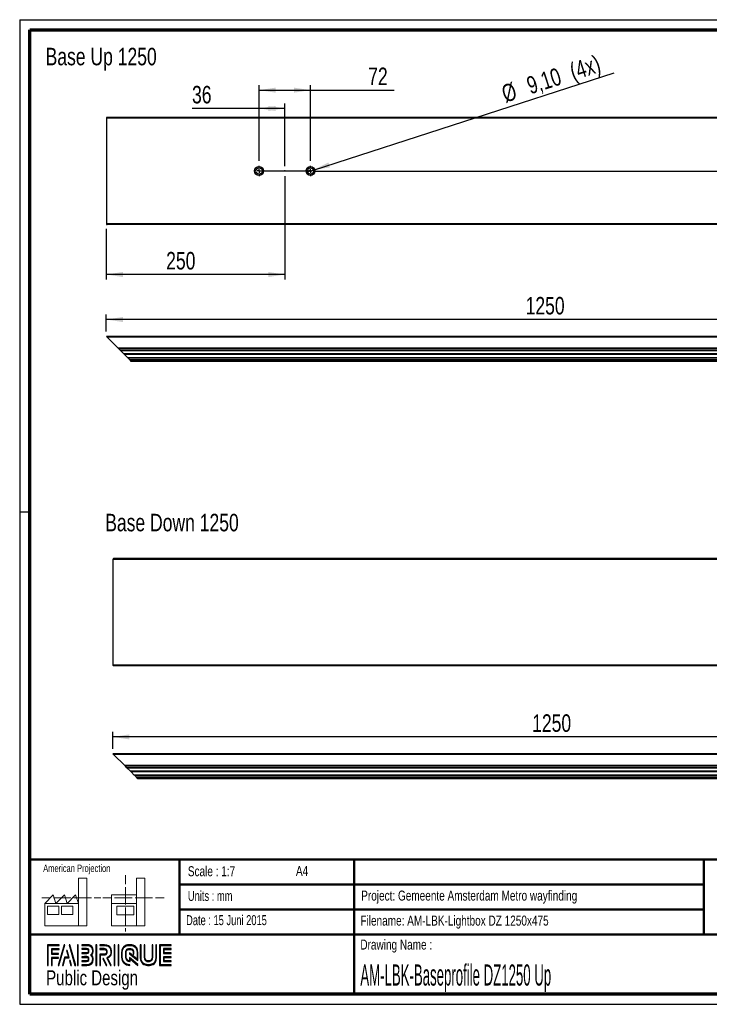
# Paper-space layout 'Base profiles' of a CAD drawing. Header units: millimetres. Extents: x 7 to 291, y 7 to 204.
# Tile 1 of 2: x 7 to 145, y 7 to 204. Entities that reach past the tile are written whole.
import ezdxf

# ---------------------------------------------------------------- set-up
doc = ezdxf.new("R2010")
doc.units = ezdxf.units.MM
doc.header["$PDSIZE"] = -1
for name, color, linetype in [('LAYER1', 7, 'Continuous'), ('LAYER2', 7, 'Continuous'), ('LOGO', 7, 'Continuous')]:
    doc.layers.add(name, color=color, linetype=linetype)
doc.styles.add('SLDTEXTSTYLE0', font='TXT', dxfattribs={"width": 0.7})
doc.styles.add('SLDTEXTSTYLE1', font='TXT', dxfattribs={"width": 0.75})
doc.styles.add('SLDTEXTSTYLE2', font='TXT', dxfattribs={"width": 0.697368})
doc.styles.add('SLDTEXTSTYLE8', font='TXT', dxfattribs={"width": 0.467045})
doc.dimstyles.new('SLDDIMSTYLE5', dxfattribs={"dimtxt": 3.5, "dimasz": 3.302, "dimexe": 0, "dimexo": 0.0625, "dimgap": 0.875, "dimtad": 1, "dimlfac": 7, "dimrnd": 1e-09, "dimzin": 12, "dimdsep": 46, "dimtxsty": 'SLDTEXTSTYLE1', "dimsah": 1, "dimcen": 0.09, "dimadec": 0, "dimazin": 3, "dimtfac": 1, "dimtofl": 0, "dimtmove": 0, "dimatfit": 3, "dimfxl": 1, "dimfrac": 2, "dimtolj": 1, "dimtzin": 12, "dimarcsym": 0})
doc.dimstyles.new('SLDDIMSTYLE6', dxfattribs={"dimtxt": 3.5, "dimasz": 3.302, "dimexe": 0, "dimexo": 0.0625, "dimgap": 0.875, "dimtad": 1, "dimdec": 4, "dimlfac": 7, "dimzin": 12, "dimdsep": 46, "dimtxsty": 'SLDTEXTSTYLE1', "dimsah": 1, "dimcen": 0.09, "dimazin": 3, "dimtfac": 1, "dimtofl": 0, "dimtmove": 0, "dimatfit": 3, "dimfxl": 1, "dimfrac": 2, "dimtolj": 1, "dimtzin": 12, "dimarcsym": 0})
doc.dimstyles.new('SLDDIMSTYLE8', dxfattribs={"dimtxt": 3.5, "dimasz": 3.302, "dimexe": 0, "dimexo": 0.0625, "dimgap": 0.875, "dimtad": 1, "dimlfac": 7, "dimrnd": 1e-09, "dimzin": 12, "dimdsep": 46, "dimtxsty": 'SLDTEXTSTYLE1', "dimblk1": 'NONE', "dimsah": 1, "dimcen": 0, "dimadec": 0, "dimazin": 3, "dimtfac": 1, "dimtmove": 0, "dimatfit": 3, "dimldrblk": 'NONE', "dimfxl": 1, "dimfrac": 2, "dimtolj": 1, "dimtzin": 12, "dimarcsym": 0})

# ---------------------------------------------------------------- blocks, each defined once
blk = doc.blocks.new('_D_8')
at = {"layer": 'LOGO'}
for p, q in [((23.92, 141.43), (23.92, 144.79)), ((202.5, 141.43), (202.5, 144.79)), ((202.5, 143.79), (23.92, 143.79))]:
    blk.add_line(p, q, dxfattribs=at)
for points in [[(23.92, 143.79), (27.23, 143.29), (27.23, 144.3)], [(202.5, 143.79), (199.19, 144.3), (199.19, 143.29)]]:
    blk.add_solid(points, dxfattribs=at)
at = {"layer": 'LOGO', "insert": (107.87, 148.31), "char_height": 3.5, "attachment_point": 1, "style": 'SLDTEXTSTYLE1'}
blk.add_mtext('1250', dxfattribs=at)
blk = doc.blocks.new('_D_9')
at = {"layer": 'LOGO'}
blk.add_line((196.79, 134.72), (181.4, 119.33), dxfattribs=at)
blk.add_arc((202.5, 140.43), 28.84, 180, 225, dxfattribs=at)
for points in [[(173.66, 140.43), (173.34, 137.1), (174.35, 137.16)], [(182.1, 120.04), (180.29, 122.84), (179.53, 122.16)]]:
    blk.add_solid(points, dxfattribs=at)
at = {"layer": 'LOGO', "insert": (178.91, 133.51), "char_height": 3.5, "attachment_point": 1, "rotation": 294.5703, "style": 'SLDTEXTSTYLE1'}
blk.add_mtext('45°', dxfattribs=at)
blk = doc.blocks.new('_D_10')
at = {"layer": 'LOGO'}
for p, q in [((59.64, 172.51), (59.64, 151.8)), ((23.92, 161.94), (23.92, 151.8)), ((59.64, 152.8), (23.92, 152.8))]:
    blk.add_line(p, q, dxfattribs=at)
for points in [[(23.92, 152.8), (27.23, 152.29), (27.23, 153.31)], [(59.64, 152.8), (56.34, 153.31), (56.34, 152.29)]]:
    blk.add_solid(points, dxfattribs=at)
at = {"layer": 'LOGO', "insert": (35.9, 157.31), "char_height": 3.5, "attachment_point": 1, "style": 'SLDTEXTSTYLE1'}
blk.add_mtext('250', dxfattribs=at)
blk = doc.blocks.new('_D_11')
at = {"layer": 'LOGO'}
for p, q in [((54.5, 186.03), (41.08, 186.03)), ((54.5, 175.52), (54.5, 187.03)), ((59.64, 186.03), (54.5, 186.03)), ((59.64, 174.51), (59.64, 187.03))]:
    blk.add_line(p, q, dxfattribs=at)
for points in [[(54.5, 186.03), (57.8, 185.52), (57.8, 186.53)], [(59.64, 186.03), (56.34, 186.53), (56.34, 185.52)]]:
    blk.add_solid(points, dxfattribs=at)
at = {"layer": 'LOGO', "insert": (41.08, 190.54), "char_height": 3.5, "attachment_point": 1, "style": 'SLDTEXTSTYLE1'}
blk.add_mtext('36', dxfattribs=at)
blk = doc.blocks.new('_D_12')
at = {"layer": 'LOGO'}
for p, q in [((210.57, 184.23), (210.57, 192.27)), ((203.35, 184.23), (211.57, 184.23)), ((210.57, 173.51), (210.57, 184.23)), ((65.78, 173.51), (211.57, 173.51))]:
    blk.add_line(p, q, dxfattribs=at)
for points in [[(210.57, 184.23), (210.06, 180.92), (211.08, 180.92)], [(210.57, 173.51), (211.08, 176.81), (210.06, 176.81)]]:
    blk.add_solid(points, dxfattribs=at)
at = {"layer": 'LOGO', "insert": (206.06, 187.1), "char_height": 3.5, "attachment_point": 1, "rotation": 90, "style": 'SLDTEXTSTYLE1'}
blk.add_mtext('75', dxfattribs=at)
blk = doc.blocks.new('_D_13')
at = {"layer": 'LOGO'}
for p, q in [((54.5, 175.52), (54.5, 190.69)), ((54.5, 189.69), (64.78, 189.69)), ((64.78, 175.52), (64.78, 190.69)), ((64.78, 189.69), (81.52, 189.69))]:
    blk.add_line(p, q, dxfattribs=at)
for points in [[(54.5, 189.69), (57.8, 189.18), (57.8, 190.19)], [(64.78, 189.69), (61.48, 190.19), (61.48, 189.18)]]:
    blk.add_solid(points, dxfattribs=at)
at = {"layer": 'LOGO', "insert": (76.35, 194.2), "char_height": 3.5, "attachment_point": 1, "style": 'SLDTEXTSTYLE1'}
blk.add_mtext('72', dxfattribs=at)
blk = doc.blocks.new('_D_16')
at = {"layer": 'LOGO'}
for q in [(125.63, 193.13), (64.16, 173.31)]:
    blk.add_line((65.4, 173.71), q, dxfattribs=at)
blk.add_solid([(65.4, 173.71), (68.7, 174.24), (68.39, 175.21)], dxfattribs=at)
at = {"layer": 'LOGO', "char_height": 3.5, "attachment_point": 1, "rotation": 17.868, "style": 'SLDTEXTSTYLE1'}
for s, insert in [('(4x)', (116.36, 194.93)), ('9,10', (107.75, 192.16)), ('%%c', (102.74, 190.49))]:
    blk.add_mtext(s, dxfattribs=dict(at, insert=insert))
blk = doc.blocks.new('_None')
blk = doc.blocks.new('SW_CENTERMARKSYMBOL_0')
at = {"layer": 'LOGO', "color": 0}
for p, q in [((-0.71, 0), (-1.01, 0)), ((0, 0), (-0.36, 0)), ((0, 0.71), (0, 1.01)), ((0, 0), (0, 0.36)), ((0, 0), (0, -0.36)), ((0, 0), (0.36, 0)), ((0.71, 0), (1.01, 0)), ((0, -0.71), (0, -1.01))]:
    blk.add_line(p, q, dxfattribs=at)
blk = doc.blocks.new('SW_CENTERMARKSYMBOL_1')
at = {"layer": 'LOGO', "color": 0}
for p, q in [((-0.71, 0), (-1.01, 0)), ((0, 0), (-0.36, 0)), ((0, 0.71), (0, 1.01)), ((0, 0), (0, 0.36)), ((0, 0), (0, -0.36)), ((0, 0), (0.36, 0)), ((0.71, 0), (1.01, 0)), ((0, -0.71), (0, -1.01))]:
    blk.add_line(p, q, dxfattribs=at)
blk = doc.blocks.new('_D_19')
at = {"layer": 'LOGO'}
for p, q in [((25.24, 57.92), (25.24, 61.28)), ((203.81, 57.92), (203.81, 61.28)), ((203.81, 60.28), (25.24, 60.28))]:
    blk.add_line(p, q, dxfattribs=at)
for points in [[(25.24, 60.28), (28.54, 59.78), (28.54, 60.79)], [(203.81, 60.28), (200.51, 60.79), (200.51, 59.78)]]:
    blk.add_solid(points, dxfattribs=at)
at = {"layer": 'LOGO', "insert": (109.18, 64.8), "char_height": 3.5, "attachment_point": 1, "style": 'SLDTEXTSTYLE1'}
blk.add_mtext('1250', dxfattribs=at)
blk = doc.blocks.new('_D_20')
at = {"layer": 'LOGO'}
blk.add_line((198.1, 51.21), (182.71, 35.82), dxfattribs=at)
blk.add_arc((203.81, 56.92), 28.84, 180, 225, dxfattribs=at)
for points in [[(174.97, 56.92), (174.65, 53.59), (175.67, 53.65)], [(183.42, 36.53), (181.6, 39.33), (180.84, 38.65)]]:
    blk.add_solid(points, dxfattribs=at)
at = {"layer": 'LOGO', "insert": (180.22, 50), "char_height": 3.5, "attachment_point": 1, "rotation": 294.5703, "style": 'SLDTEXTSTYLE1'}
blk.add_mtext('45°', dxfattribs=at)

psp = doc.layouts.new('Base profiles')

# ---------------------------------------------------------------- hatches: boundary and pattern name
at = {"layer": 'LOGO'}
for points in [[(12.155576, 14.551342), (12.293747, 14.551342), (12.293747, 18.536867), (14.491709, 18.536867), (14.491709, 18.674601), (12.155576, 18.674601)], [(13.054869, 16.924666), (13.054869, 17.755443), (14.491709, 17.755443), (14.491709, 17.893702), (12.916786, 17.893702), (12.916786, 16.786407), (14.355638, 16.786407), (14.355638, 16.924666)], [(15.62158, 18.697376), (15.478684, 18.697376), (14.298935, 14.574117), (14.441481, 14.574117)], [(17.783316, 14.574117), (16.603217, 18.697376), (16.456208, 18.697376), (17.638494, 14.574117)], [(18.284547, 14.574117), (18.284547, 18.697376), (18.146201, 18.697376), (18.146201, 14.574117)], [(21.987954, 14.574117), (21.987954, 18.697376), (21.849695, 18.697376), (21.849695, 14.574117)], [(25.63562, 14.574117), (25.63562, 18.697376), (25.497624, 18.697376), (25.497624, 14.574117)], [(26.420107, 14.574117), (26.420107, 18.697376), (26.282198, 18.697376), (26.282198, 14.574117)], [(35.497838, 17.09585), (35.497838, 17.778218), (36.928815, 17.778218), (36.928815, 17.916477), (35.359229, 17.916477), (35.359229, 16.957417), (36.928815, 16.957417), (36.928815, 17.09585)], [(13.054869, 14.551342), (13.054869, 16.005334), (14.355638, 16.005334), (14.355638, 16.143067), (12.916786, 16.143067), (12.916786, 14.551342)], [(15.256857, 14.574117), (15.668658, 16.085337), (16.50311, 16.085337), (16.108023, 17.580806), (15.960401, 17.580806), (16.324074, 16.223596), (15.562952, 16.223596), (15.116586, 14.574117)], [(24.036545, 14.574117), (23.377979, 15.916276), (23.224144, 15.916276), (23.882798, 14.574117)], [(36.928815, 15.356066), (36.928815, 15.4945), (35.497838, 15.4945), (35.497838, 16.176868), (36.928815, 16.176868), (36.928815, 16.314951), (35.359229, 16.314951), (35.359229, 15.356066)], [(16.954901, 14.574117), (16.681797, 15.561354), (16.534087, 15.561354), (16.814805, 14.574117)]]:
    psp.add_hatch(color=256, dxfattribs=at).paths.add_polyline_path(points, flags=0)
h = psp.add_hatch(color=256, dxfattribs=at)
edge = h.paths.add_edge_path(flags=0)
edge.add_line((18.997192, 14.574117), (20.004205, 14.574117))
edge.add_spline(control_points=[(20.004205, 14.574117), (20.698386, 14.574117), (21.262709, 15.140278), (21.262709, 15.835771), (21.262709, 16.128915), (21.148252, 16.410332), (20.945764, 16.639247), (21.148252, 16.867636), (21.262709, 17.149229), (21.262709, 17.442547), (21.262709, 18.137341), (20.698386, 18.702626), (20.004205, 18.702626)], knot_values=[0, 0, 0, 0, 1, 2, 3, 4, 5, 6, 7, 8, 9, 10, 10, 10, 10], weights=[1, 1, 1, 1, 1, 1, 1, 1, 1, 1, 1, 1, 1], degree=3, periodic=0)
edge.add_line((20.004205, 18.702626), (18.997192, 18.702626))
edge.add_line((18.997192, 18.702626), (18.997192, 18.564542))
edge.add_line((18.997192, 18.564542), (20.004205, 18.564542))
edge.add_spline(control_points=[(20.004205, 18.564542), (20.622081, 18.564542), (21.124713, 18.061211), (21.124713, 17.442547), (21.124713, 17.16533), (21.012093, 16.897038), (20.80803, 16.687025)], knot_values=[0, 0, 0, 0, 1, 2, 3, 4, 4, 4, 4], weights=[1, 1, 1, 1, 1, 1, 1], degree=3, periodic=0)
edge.add_line((20.80803, 16.687025), (20.761127, 16.639247))
edge.add_line((20.761127, 16.639247), (20.80803, 16.590769))
edge.add_spline(control_points=[(20.80803, 16.590769), (21.012093, 16.380931), (21.124713, 16.112639), (21.124713, 15.835771), (21.124713, 15.216233), (20.622081, 14.712376), (20.004205, 14.712376)], knot_values=[0, 0, 0, 0, 1, 2, 3, 4, 4, 4, 4], weights=[1, 1, 1, 1, 1, 1, 1], degree=3, periodic=0)
edge.add_line((20.004205, 14.712376), (18.997192, 14.712376))
edge.add_line((18.997192, 14.712376), (18.997192, 14.574117))
h = psp.add_hatch(color=256, dxfattribs=at)
edge = h.paths.add_edge_path(flags=0)
edge.add_line((18.997192, 16.957067), (20.002192, 16.957067))
edge.add_spline(control_points=[(20.002192, 16.957067), (20.254646, 16.988394), (20.438232, 17.196832), (20.438232, 17.442022), (20.438232, 17.711889), (20.224106, 17.923827), (19.950389, 17.923827)], knot_values=[0, 0, 0, 0, 1, 2, 3, 4, 4, 4, 4], weights=[1, 1, 1, 1, 1, 1, 1], degree=3, periodic=0)
edge.add_line((19.950389, 17.923827), (18.997192, 17.923827))
edge.add_line((18.997192, 17.923827), (18.997192, 17.785569))
edge.add_line((18.997192, 17.785569), (19.950389, 17.785569))
edge.add_spline(control_points=[(19.950389, 17.785569), (20.146489, 17.785569), (20.300236, 17.634709), (20.300236, 17.442022), (20.300236, 17.266311), (20.168453, 17.116852), (19.993092, 17.09445)], knot_values=[0, 0, 0, 0, 1, 2, 3, 4, 4, 4, 4], weights=[1, 1, 1, 1, 1, 1, 1], degree=3, periodic=0)
edge.add_line((19.993092, 17.09445), (18.997192, 17.094975))
edge.add_line((18.997192, 17.094975), (18.997192, 16.957067))
h = psp.add_hatch(color=256, dxfattribs=at)
edge = h.paths.add_edge_path(flags=0)
edge.add_line((24.757853, 14.574117), (24.911337, 14.574117))
edge.add_line((24.911337, 14.574117), (24.186792, 16.04946))
edge.add_spline(control_points=[(24.186792, 16.04946), (24.64252, 16.292725), (24.938114, 16.76683), (24.938114, 17.287312), (24.938114, 18.064711), (24.306674, 18.697376), (23.530676, 18.697376)], knot_values=[0, 0, 0, 0, 1, 2, 3, 4, 4, 4, 4], weights=[1, 1, 1, 1, 1, 1, 1], degree=3, periodic=0)
edge.add_line((23.530676, 18.697376), (22.634095, 18.697376))
edge.add_line((22.634095, 18.697376), (22.634095, 18.559642))
edge.add_line((22.634095, 18.559642), (23.530676, 18.559642))
edge.add_spline(control_points=[(23.530676, 18.559642), (24.23072, 18.559642), (24.800205, 17.988756), (24.800205, 17.287312), (24.800205, 16.796057), (24.513362, 16.343828), (24.06866, 16.13539)], knot_values=[0, 0, 0, 0, 1, 2, 3, 4, 4, 4, 4], weights=[1, 1, 1, 1, 1, 1, 1], degree=3, periodic=0)
edge.add_line((24.06866, 16.13539), (24.005043, 16.105638))
edge.add_line((24.005043, 16.105638), (24.757853, 14.574117))
h = psp.add_hatch(color=256, dxfattribs=at)
edge = h.paths.add_edge_path(flags=0)
edge.add_line((22.634095, 17.778218), (23.476597, 17.778218))
edge.add_spline(control_points=[(23.476597, 17.778218), (23.744014, 17.778218), (23.96129, 17.558229), (23.96129, 17.287312), (23.96129, 17.016745), (23.744014, 16.796407), (23.476597, 16.796407)], knot_values=[0, 0, 0, 0, 1, 2, 3, 4, 4, 4, 4], weights=[1, 1, 1, 1, 1, 1, 1], degree=3, periodic=0)
edge.add_line((23.476597, 16.796407), (22.634095, 16.796407))
edge.add_line((22.634095, 16.796407), (22.634095, 14.574117))
edge.add_line((22.634095, 14.574117), (22.772091, 14.574117))
edge.add_line((22.772091, 14.574117), (22.772091, 16.658673))
edge.add_line((22.772091, 16.658673), (23.476597, 16.658673))
edge.add_spline(control_points=[(23.476597, 16.658673), (23.820144, 16.658673), (24.099461, 16.940441), (24.099461, 17.287312), (24.099461, 17.634009), (23.820144, 17.916477), (23.476597, 17.916477)], knot_values=[0, 0, 0, 0, 1, 2, 3, 4, 4, 4, 4], weights=[1, 1, 1, 1, 1, 1, 1], degree=3, periodic=0)
edge.add_line((23.476597, 17.916477), (22.634095, 17.916477))
edge.add_line((22.634095, 17.916477), (22.634095, 17.778218))
h = psp.add_hatch(color=256, dxfattribs=at)
edge = h.paths.add_edge_path(flags=0)
edge.add_line((30.22642, 15.560479), (30.226945, 17.065398))
edge.add_spline(control_points=[(30.226945, 17.065398), (30.226945, 17.96548), (29.4961, 18.697376), (28.598031, 18.697376), (27.699087, 18.697376), (26.968066, 17.96548), (26.968066, 17.065398)], knot_values=[0, 0, 0, 0, 1, 2, 3, 4, 4, 4, 4], weights=[1, 1, 1, 1, 1, 1, 1], degree=3, periodic=0)
edge.add_line((26.968066, 17.065398), (26.968066, 16.20627))
edge.add_spline(control_points=[(26.968066, 16.20627), (26.968066, 15.306538), (27.698649, 14.574117), (28.596981, 14.574117)], knot_values=[1, 1, 1, 1, 2, 2, 2, 2], weights=[1, 1, 1, 1], degree=3, periodic=0)
edge.add_line((28.596981, 14.574117), (28.596981, 14.712376))
edge.add_spline(control_points=[(28.596981, 14.712376), (27.774779, 14.712376), (27.106325, 15.382843), (27.106325, 16.20627)], knot_values=[3, 3, 3, 3, 4, 4, 4, 4], weights=[1, 1, 1, 1], degree=3, periodic=0)
edge.add_line((27.106325, 16.20627), (27.106325, 17.065398))
edge.add_spline(control_points=[(27.106325, 17.065398), (27.106325, 17.88935), (27.775392, 18.559642), (28.598031, 18.559642), (29.41997, 18.559642), (30.088599, 17.88935), (30.088599, 17.065398)], knot_values=[0, 0, 0, 0, 1, 2, 3, 4, 4, 4, 4], weights=[1, 1, 1, 1, 1, 1, 1], degree=3, periodic=0)
edge.add_spline(control_points=[(30.088599, 17.065398), (30.088599, 16.066436), (30.088599, 15.840147), (29.894425, 15.988381), (28.526714, 17.052798)], knot_values=[0, 0, 0, 0, 1, 2, 2, 2, 2], weights=[1, 1, 1, 1, 1], degree=3, periodic=0)
edge.add_line((28.526714, 17.052798), (28.526714, 16.886712))
edge.add_line((28.526714, 16.886712), (30.22642, 15.560479))
h = psp.add_hatch(color=256, dxfattribs=at)
edge = h.paths.add_edge_path(flags=0)
edge.add_line((30.22642, 14.574117), (30.22642, 14.766104))
edge.add_line((30.22642, 14.766104), (28.526714, 16.13329))
edge.add_line((28.526714, 16.13329), (28.526714, 15.508151))
edge.add_spline(control_points=[(28.526714, 15.508151), (28.168991, 15.544553), (27.885649, 15.838747), (27.885649, 16.208195)], knot_values=[0, 0, 0, 0, 1, 1, 1, 1], weights=[1, 1, 1, 1], degree=3, periodic=0)
edge.add_line((27.885649, 16.208195), (27.886436, 17.063998))
edge.add_spline(control_points=[(27.886436, 17.063998), (27.886436, 17.457073), (28.205831, 17.777343), (28.598031, 17.777343), (28.989968, 17.777343), (29.309275, 17.457073), (29.309275, 17.063998)], knot_values=[0, 0, 0, 0, 1, 2, 3, 4, 4, 4, 4], weights=[1, 1, 1, 1, 1, 1, 1], degree=3, periodic=0)
edge.add_line((29.309275, 17.063998), (29.308488, 16.826508))
edge.add_line((29.308488, 16.826508), (29.446572, 16.825983))
edge.add_line((29.446572, 16.825983), (29.447097, 17.063648))
edge.add_spline(control_points=[(29.447097, 17.063648), (29.447097, 17.533203), (29.066098, 17.915077), (28.598031, 17.915077), (28.129614, 17.915077), (27.74844, 17.533203), (27.74844, 17.063998)], knot_values=[0, 0, 0, 0, 1, 2, 3, 4, 4, 4, 4], weights=[1, 1, 1, 1, 1, 1, 1], degree=3, periodic=0)
edge.add_line((27.74844, 17.063998), (27.74739, 16.208195))
edge.add_spline(control_points=[(27.74739, 16.208195), (27.74739, 15.738465), (28.127864, 15.355891), (28.595231, 15.355891)], knot_values=[0, 0, 0, 0, 1, 1, 1, 1], weights=[1, 1, 1, 1], degree=3, periodic=0)
edge.add_line((28.595231, 15.355891), (28.66436, 15.355891))
edge.add_line((28.66436, 15.355891), (28.66436, 15.853798))
edge.add_line((28.66436, 15.853798), (30.22642, 14.574117))
h = psp.add_hatch(color=256, dxfattribs=at)
edge = h.paths.add_edge_path(flags=0)
edge.add_line((30.726339, 18.697376), (30.726339, 16.20627))
edge.add_spline(control_points=[(30.726339, 16.20627), (30.726339, 15.306538), (31.45701, 14.574117), (32.355079, 14.574117), (33.25411, 14.574117), (33.984956, 15.306538), (33.984956, 16.20627)], knot_values=[0, 0, 0, 0, 1, 2, 3, 4, 4, 4, 4], weights=[1, 1, 1, 1, 1, 1, 1], degree=3, periodic=0)
edge.add_line((33.984956, 16.20627), (33.984956, 18.697376))
edge.add_line((33.984956, 18.697376), (33.84696, 18.697376))
edge.add_line((33.84696, 18.697376), (33.84696, 16.20627))
edge.add_spline(control_points=[(33.84696, 16.20627), (33.84696, 15.382843), (33.17763, 14.712376), (32.355079, 14.712376), (31.533052, 14.712376), (30.864073, 15.382843), (30.864073, 16.20627)], knot_values=[0, 0, 0, 0, 1, 2, 3, 4, 4, 4, 4], weights=[1, 1, 1, 1, 1, 1, 1], degree=3, periodic=0)
edge.add_line((30.864073, 16.20627), (30.864073, 18.697376))
edge.add_line((30.864073, 18.697376), (30.726339, 18.697376))
h = psp.add_hatch(color=256, dxfattribs=at)
edge = h.paths.add_edge_path(flags=0)
edge.add_line((31.506188, 18.697376), (31.506188, 16.208195))
edge.add_spline(control_points=[(31.506188, 16.208195), (31.506188, 15.738815), (31.886924, 15.356591), (32.355079, 15.356591), (32.823496, 15.356591), (33.204494, 15.738815), (33.204494, 16.208195)], knot_values=[0, 0, 0, 0, 1, 2, 3, 4, 4, 4, 4], weights=[1, 1, 1, 1, 1, 1, 1], degree=3, periodic=0)
edge.add_line((33.204494, 16.208195), (33.204494, 18.697376))
edge.add_line((33.204494, 18.697376), (33.066586, 18.697376))
edge.add_line((33.066586, 18.697376), (33.066586, 16.208195))
edge.add_spline(control_points=[(33.066586, 16.208195), (33.066586, 15.81477), (32.747016, 15.494675), (32.355079, 15.494675), (31.962792, 15.494675), (31.643922, 15.81477), (31.643922, 16.208195)], knot_values=[0, 0, 0, 0, 1, 2, 3, 4, 4, 4, 4], weights=[1, 1, 1, 1, 1, 1, 1], degree=3, periodic=0)
edge.add_line((31.643922, 16.208195), (31.643922, 18.697376))
edge.add_line((31.643922, 18.697376), (31.506188, 18.697376))
h = psp.add_hatch(color=256, dxfattribs=at)
edge = h.paths.add_edge_path(flags=0)
edge.add_line((36.928815, 14.573592), (36.928815, 14.711676))
edge.add_spline(control_points=[(36.928815, 14.711676), (34.865961, 14.711676), (34.736278, 14.711676), (34.736278, 14.842584), (34.736278, 18.428734), (34.736278, 18.559642)], knot_values=[0, 0, 0, 0, 1, 2, 3, 3, 3, 3], weights=[1, 1, 1, 1, 1, 1], degree=3, periodic=0)
edge.add_line((34.736278, 18.559642), (36.928815, 18.559642))
edge.add_line((36.928815, 18.559642), (36.928815, 18.697376))
edge.add_line((36.928815, 18.697376), (34.597932, 18.697376))
edge.add_line((34.597932, 18.697376), (34.597932, 14.573592))
edge.add_line((34.597932, 14.573592), (36.928815, 14.573592))
h = psp.add_hatch(color=256, dxfattribs=at)
edge = h.paths.add_edge_path(flags=0)
edge.add_line((18.997192, 15.346616), (19.950389, 15.346616))
edge.add_spline(control_points=[(19.950389, 15.346616), (20.219556, 15.346616), (20.438232, 15.565905), (20.438232, 15.835771), (20.438232, 16.105813), (20.224106, 16.317402), (19.950389, 16.317402), (19.950214, 16.317402), (18.997017, 16.315476)], knot_values=[0, 0, 0, 0, 1, 2, 3, 4, 5, 6, 6, 6, 6], weights=[1, 1, 1, 1, 1, 1, 1, 1, 1], degree=3, periodic=0)
edge.add_line((18.997017, 16.315476), (18.997192, 16.177393))
edge.add_line((18.997192, 16.177393), (19.950389, 16.179318))
edge.add_spline(control_points=[(19.950389, 16.179318), (20.146489, 16.179318), (20.300236, 16.028283), (20.300236, 15.835771), (20.300236, 15.642034), (20.143339, 15.484349), (19.950389, 15.484349)], knot_values=[0, 0, 0, 0, 1, 2, 3, 4, 4, 4, 4], weights=[1, 1, 1, 1, 1, 1, 1], degree=3, periodic=0)
edge.add_line((19.950389, 15.484349), (18.997192, 15.484349))
edge.add_line((18.997192, 15.484349), (18.997192, 15.346616))

# ---------------------------------------------------------------- linework, layer by layer
at = {"color": 7, "linetype": 'Continuous', "lineweight": 25}
for p, q in [((202.495586, 184.083204), (23.924158, 184.083204)), ((23.924158, 184.083204), (23.924158, 162.940347)), ((202.352729, 184.226062), (24.067015, 184.226062)), ((202.495586, 162.940347), (23.924158, 162.940347)), ((202.352729, 162.79749), (24.067015, 162.79749)), ((202.495586, 140.427433), (23.924158, 140.427433)), ((23.924158, 140.427433), (24.067015, 140.284576)), ((202.352729, 140.284576), (24.067015, 140.284576)), ((26.2813, 138.07029), (24.067015, 140.284576)), ((200.138443, 138.07029), (26.2813, 138.07029)), ((26.2813, 138.07029), (26.424158, 137.927433)), ((199.995586, 137.927433), (26.424158, 137.927433)), ((26.728416, 137.623175), (26.424158, 137.927433)), ((199.691328, 137.623175), (26.728416, 137.623175)), ((26.728416, 137.623175), (26.732121, 137.61947)), ((26.732121, 137.61947), (199.687623, 137.61947)), ((27.438443, 136.913147), (26.732121, 137.61947)), ((198.9813, 136.913147), (27.438443, 136.913147)), ((27.495586, 136.856004), (27.438443, 136.913147)), ((198.924158, 136.856004), (27.495586, 136.856004)), ((27.495586, 136.856004), (27.552729, 136.798861)), ((198.867015, 136.798861), (27.552729, 136.798861)), ((28.209872, 136.141718), (27.552729, 136.798861)), ((198.209872, 136.141718), (28.209872, 136.141718)), ((28.285461, 136.06613), (28.209872, 136.141718)), ((198.134283, 136.06613), (28.285461, 136.06613)), ((28.624125, 135.727465), (28.285461, 136.06613)), ((197.795619, 135.727465), (28.624125, 135.727465)), ((28.667833, 135.683758), (28.624125, 135.727465)), ((197.751911, 135.683758), (28.667833, 135.683758)), ((28.749842, 135.601748), (28.667937, 135.683653)), ((197.669902, 135.601748), (28.749842, 135.601748)), ((28.924158, 135.427433), (28.749842, 135.601748)), ((197.495586, 135.427433), (28.924158, 135.427433)), ((203.808812, 95.811142), (25.237384, 95.811142)), ((25.237384, 95.811142), (25.237384, 74.668285)), ((203.665955, 95.953999), (25.380241, 95.953999)), ((203.808812, 74.668285), (25.237384, 74.668285)), ((203.665955, 74.525428), (25.380241, 74.525428)), ((203.808812, 56.917106), (25.237384, 56.917106)), ((25.237384, 56.917106), (25.380241, 56.774249)), ((203.665955, 56.774249), (25.380241, 56.774249)), ((27.594527, 54.559963), (25.380241, 56.774249)), ((201.451669, 54.559963), (27.594527, 54.559963)), ((27.594527, 54.559963), (27.737384, 54.417106)), ((201.308812, 54.417106), (27.737384, 54.417106)), ((28.041642, 54.112848), (27.737384, 54.417106)), ((201.004554, 54.112848), (28.041642, 54.112848)), ((28.041642, 54.112848), (28.045347, 54.109143)), ((28.045347, 54.109143), (201.000849, 54.109143)), ((28.751669, 53.40282), (28.045347, 54.109143)), ((200.294527, 53.40282), (28.751669, 53.40282)), ((28.808812, 53.345677), (28.751669, 53.40282)), ((200.237384, 53.345677), (28.808812, 53.345677)), ((28.808812, 53.345677), (28.865955, 53.288534)), ((200.180241, 53.288534), (28.865955, 53.288534)), ((29.523098, 52.631392), (28.865955, 53.288534)), ((199.523098, 52.631392), (29.523098, 52.631392)), ((29.598687, 52.555803), (29.523098, 52.631392)), ((199.447509, 52.555803), (29.598687, 52.555803)), ((29.937351, 52.217138), (29.598687, 52.555803)), ((199.108845, 52.217138), (29.937351, 52.217138)), ((29.981059, 52.173431), (29.937351, 52.217138)), ((199.065137, 52.173431), (29.981059, 52.173431)), ((30.063068, 52.091422), (29.981163, 52.173326)), ((198.983128, 52.091422), (30.063068, 52.091422)), ((30.237384, 51.917106), (30.063068, 52.091422)), ((198.808812, 51.917106), (30.237384, 51.917106))]:
    psp.add_line(p, q, dxfattribs=at)
for centre, radius in [((54.495586, 173.511776), 0.878571), ((54.495586, 173.511776), 0.65), ((64.7813, 173.511776), 0.878571), ((64.7813, 173.511776), 0.65)]:
    psp.add_circle(centre, radius, dxfattribs=at)
for centre, start, end in [((24.067015, 184.083204), 90, 180), ((24.067015, 162.940347), 180, 270), ((25.380241, 95.811142), 90, 180), ((25.380241, 74.668285), 180, 270)]:
    psp.add_arc(centre, 0.142857, start, end, dxfattribs=at)
at = {"layer": 'LAYER1', "lineweight": 50}
for p, q in [((8.569641, 35.783909), (288.569641, 35.783909)), ((38.569641, 35.783909), (38.569641, 20.783909)), ((73.569641, 35.783909), (73.569641, 8.783909)), ((143.569641, 35.783909), (143.569641, 20.783909)), ((38.569641, 30.783909), (143.569641, 30.783909)), ((38.569641, 25.783909), (143.569641, 25.783909)), ((8.569641, 20.783909), (288.569641, 20.783909))]:
    psp.add_line(p, q, dxfattribs=at)
at = {"layer": 'LAYER2', "lineweight": 70}
for p, q in [((8.569641, 8.783909), (8.569641, 201.783909)), ((8.569641, 201.783909), (288.569641, 201.783909)), ((288.569641, 8.783909), (8.569641, 8.783909))]:
    psp.add_line(p, q, dxfattribs=at)
at = {"layer": 'LOGO'}
for p, q in [((6.569641, 203.783909), (290.569641, 203.783909)), ((6.569641, 203.783909), (6.569641, 6.783909)), ((54.495586, 173.511776), (64.7813, 173.511776)), ((6.569641, 105.283909), (8.621537, 105.283909)), ((6.569641, 6.783909), (290.569641, 6.783909))]:
    psp.add_line(p, q, dxfattribs=at)
at = {"layer": 'LOGO', "color": 7, "linetype": 'Continuous', "lineweight": 18}
for p, q in [((18.320827, 26.971098), (18.320827, 32.036143)), ((18.320827, 32.036143), (20.002717, 32.036143)), ((20.002717, 32.036143), (20.002717, 22.470411)), ((27.732829, 32.596011), (27.732829, 30.83891)), ((31.654195, 32.031732), (29.972304, 32.031732)), ((29.972304, 32.031732), (29.972304, 22.466)), ((31.654195, 26.966766), (31.654195, 32.031732)), ((27.732829, 30.251635), (27.732829, 28.489887)), ((10.980867, 28.099735), (12.735999, 28.099735)), ((11.593265, 26.971098), (13.275156, 28.659446)), ((13.275156, 28.659446), (13.837466, 26.971098)), ((13.320991, 28.099735), (15.075966, 28.099735)), ((13.837466, 26.971098), (15.519356, 28.659446)), ((15.075966, 28.099735), (16.830941, 28.099735)), ((15.519356, 28.659446), (16.081352, 26.971098)), ((16.081352, 26.971098), (17.763242, 28.659446)), ((17.415933, 28.099735), (19.171065, 28.099735)), ((17.763242, 28.659446), (18.320827, 26.971098)), ((19.171065, 28.099735), (20.92604, 28.099735)), ((21.511032, 28.099735), (22.808913, 28.099735)), ((23.244743, 28.095324), (24.995229, 28.095324)), ((24.926633, 28.655036), (24.926633, 26.966766)), ((24.926633, 28.655036), (29.972304, 28.655036)), ((25.580221, 28.095324), (27.335195, 28.095324)), ((27.335195, 28.095324), (29.090249, 28.095324)), ((27.732829, 28.489887), (27.732829, 26.728218)), ((29.675241, 28.095324), (31.430295, 28.095324)), ((31.430295, 28.095324), (33.18527, 28.095324)), ((33.770261, 28.095324), (35.525236, 28.095324)), ((18.320827, 26.971098), (11.593265, 26.971098)), ((11.593265, 26.971098), (11.593265, 22.470411)), ((12.155576, 26.411465), (14.399461, 26.411465)), ((12.155576, 24.723117), (12.155576, 26.411465)), ((14.399461, 26.411465), (14.399461, 24.723117)), ((14.957046, 26.411465), (17.201247, 26.411465)), ((14.957046, 24.723117), (14.957046, 26.411465)), ((17.201247, 26.411465), (17.201247, 24.723117)), ((18.320827, 26.971098), (18.320827, 22.470411)), ((24.926633, 26.966766), (29.972304, 26.966766)), ((24.926633, 26.966766), (24.926633, 22.466)), ((26.050939, 26.407055), (29.41472, 26.407055)), ((26.050939, 24.718707), (26.050939, 26.407055)), ((27.732829, 26.140863), (27.732829, 24.379273)), ((29.41472, 26.407055), (29.41472, 24.718707)), ((31.654195, 26.966766), (31.654195, 22.466)), ((14.399461, 24.723117), (12.155576, 24.723117)), ((17.201247, 24.723117), (14.957046, 24.723117)), ((29.41472, 24.718707), (26.050939, 24.718707)), ((27.732829, 24.379273), (27.732829, 22.617525)), ((11.593265, 22.470411), (18.320827, 22.470411)), ((18.320827, 22.470411), (20.002717, 22.470411)), ((24.926633, 22.466), (31.654195, 22.466)), ((27.732829, 22.030171), (27.732829, 21.34201))]:
    psp.add_line(p, q, dxfattribs=at)
at = {"layer": 'LOGO', "color": 7, "linetype": 'Continuous', "lineweight": 25}
for p, q in [((14.491709, 18.674601), (12.155576, 18.674601)), ((15.478684, 18.697376), (14.298935, 14.574117)), ((14.441481, 14.574117), (15.62158, 18.697376))]:
    psp.add_line(p, q, dxfattribs=at)
at = {"layer": 'LOGO', "color": 7, "lineweight": 25}
for p, q in [((12.155576, 18.674601), (12.155576, 14.551342)), ((12.293747, 18.536867), (14.491709, 18.536867)), ((12.293747, 14.551342), (12.293747, 18.536867)), ((14.491709, 17.893702), (12.916786, 17.893702)), ((12.916786, 17.893702), (12.916786, 16.786407)), ((13.054869, 16.924666), (13.054869, 17.755443)), ((13.054869, 17.755443), (14.491709, 17.755443)), ((14.491709, 18.536867), (14.491709, 18.674601)), ((14.491709, 17.755443), (14.491709, 17.893702)), ((15.62158, 18.697376), (15.478684, 18.697376)), ((16.456208, 18.697376), (17.638494, 14.574117)), ((16.603217, 18.697376), (16.456208, 18.697376)), ((17.783316, 14.574117), (16.603217, 18.697376)), ((18.146201, 18.697376), (18.146201, 14.574117)), ((18.284547, 18.697376), (18.146201, 18.697376)), ((18.284547, 14.574117), (18.284547, 18.697376)), ((18.997192, 18.702626), (18.997192, 18.564542)), ((20.004205, 18.702626), (18.997192, 18.702626)), ((18.997192, 18.564542), (20.004205, 18.564542)), ((18.997192, 17.923827), (18.997192, 17.785569)), ((19.950389, 17.923827), (18.997192, 17.923827)), ((18.997192, 17.785569), (19.950389, 17.785569)), ((21.849695, 18.697376), (21.849695, 14.574117)), ((21.987954, 18.697376), (21.849695, 18.697376)), ((21.987954, 14.574117), (21.987954, 18.697376)), ((23.530676, 18.697376), (22.634095, 18.697376)), ((22.634095, 18.697376), (22.634095, 18.559642)), ((22.634095, 18.559642), (23.530676, 18.559642)), ((23.476597, 17.916477), (22.634095, 17.916477)), ((22.634095, 17.916477), (22.634095, 17.778218)), ((23.476597, 17.916477), (22.634095, 17.916477)), ((22.634095, 17.916477), (22.634095, 17.778218)), ((22.634095, 17.778218), (23.476597, 17.778218)), ((22.634095, 17.778218), (23.476597, 17.778218)), ((25.497624, 18.697376), (25.497624, 14.574117)), ((25.63562, 18.697376), (25.497624, 18.697376)), ((25.63562, 14.574117), (25.63562, 18.697376)), ((26.282198, 18.697376), (26.282198, 14.574117)), ((26.420107, 18.697376), (26.282198, 18.697376)), ((26.420107, 14.574117), (26.420107, 18.697376)), ((30.864073, 18.697376), (30.726339, 18.697376)), ((30.726339, 18.697376), (30.726339, 16.20627)), ((30.864073, 18.697376), (30.726339, 18.697376)), ((30.726339, 18.697376), (30.726339, 16.20627)), ((30.864073, 16.20627), (30.864073, 18.697376)), ((30.864073, 16.20627), (30.864073, 18.697376)), ((31.643922, 18.697376), (31.506188, 18.697376)), ((31.506188, 18.697376), (31.506188, 16.208195)), ((31.643922, 18.697376), (31.506188, 18.697376)), ((31.506188, 18.697376), (31.506188, 16.208195)), ((31.643922, 16.208195), (31.643922, 18.697376)), ((31.643922, 16.208195), (31.643922, 18.697376)), ((33.066586, 18.697376), (33.066586, 16.208195)), ((33.204494, 18.697376), (33.066586, 18.697376)), ((33.066586, 18.697376), (33.066586, 16.208195)), ((33.204494, 18.697376), (33.066586, 18.697376)), ((33.204494, 16.208195), (33.204494, 18.697376)), ((33.204494, 16.208195), (33.204494, 18.697376)), ((33.84696, 18.697376), (33.84696, 16.20627)), ((33.984956, 18.697376), (33.84696, 18.697376)), ((33.84696, 18.697376), (33.84696, 16.20627)), ((33.984956, 18.697376), (33.84696, 18.697376)), ((33.984956, 16.20627), (33.984956, 18.697376)), ((33.984956, 16.20627), (33.984956, 18.697376)), ((36.928815, 18.697376), (34.597932, 18.697376)), ((34.597932, 18.697376), (34.597932, 14.573592)), ((36.928815, 18.697376), (34.597932, 18.697376)), ((34.597932, 18.697376), (34.597932, 14.573592)), ((34.736278, 18.559642), (36.928815, 18.559642)), ((34.736278, 18.559642), (36.928815, 18.559642)), ((36.928815, 17.916477), (35.359229, 17.916477)), ((35.359229, 17.916477), (35.359229, 16.957417)), ((36.928815, 17.916477), (35.359229, 17.916477)), ((35.359229, 17.916477), (35.359229, 16.957417)), ((35.497838, 17.09585), (35.497838, 17.778218)), ((35.497838, 17.778218), (36.928815, 17.778218)), ((35.497838, 17.09585), (35.497838, 17.778218)), ((35.497838, 17.778218), (36.928815, 17.778218)), ((36.928815, 18.559642), (36.928815, 18.697376)), ((36.928815, 18.559642), (36.928815, 18.697376)), ((36.928815, 17.778218), (36.928815, 17.916477)), ((36.928815, 17.778218), (36.928815, 17.916477)), ((12.916786, 16.786407), (14.355638, 16.786407)), ((14.355638, 16.143067), (12.916786, 16.143067)), ((12.916786, 16.143067), (12.916786, 14.551342)), ((14.355638, 16.924666), (13.054869, 16.924666)), ((13.054869, 14.551342), (13.054869, 16.005334)), ((13.054869, 16.005334), (14.355638, 16.005334)), ((14.355638, 16.786407), (14.355638, 16.924666)), ((14.355638, 16.005334), (14.355638, 16.143067)), ((15.562952, 16.223596), (15.116586, 14.574117)), ((15.256857, 14.574117), (15.668658, 16.085337)), ((16.324074, 16.223596), (15.562952, 16.223596)), ((16.108023, 17.580806), (15.960401, 17.580806)), ((15.960401, 17.580806), (16.324074, 16.223596)), ((16.50311, 16.085337), (16.108023, 17.580806)), ((18.997017, 16.315476), (18.997192, 16.177393)), ((19.993092, 17.09445), (18.997192, 17.094975)), ((18.997192, 17.094975), (18.997192, 16.957067)), ((18.997192, 16.957067), (20.002192, 16.957067)), ((18.997192, 16.177393), (19.950389, 16.179318)), ((20.80803, 16.687025), (20.761127, 16.639247)), ((20.761127, 16.639247), (20.80803, 16.590769)), ((23.476597, 16.796407), (22.634095, 16.796407)), ((22.634095, 16.796407), (22.634095, 14.574117)), ((23.476597, 16.796407), (22.634095, 16.796407)), ((22.634095, 16.796407), (22.634095, 14.574117)), ((22.772091, 14.574117), (22.772091, 16.658673)), ((22.772091, 16.658673), (23.476597, 16.658673)), ((22.772091, 14.574117), (22.772091, 16.658673)), ((22.772091, 16.658673), (23.476597, 16.658673)), ((23.224144, 15.916276), (23.882798, 14.574117)), ((23.377979, 15.916276), (23.224144, 15.916276)), ((23.224144, 15.916276), (23.882798, 14.574117)), ((23.377979, 15.916276), (23.224144, 15.916276)), ((24.036545, 14.574117), (23.377979, 15.916276)), ((24.036545, 14.574117), (23.377979, 15.916276)), ((24.06866, 16.13539), (24.005043, 16.105638)), ((24.005043, 16.105638), (24.757853, 14.574117)), ((24.911337, 14.574117), (24.186792, 16.04946)), ((26.968066, 17.065398), (26.968066, 16.20627)), ((26.968066, 17.065398), (26.968066, 16.20627)), ((27.106325, 16.20627), (27.106325, 17.065398)), ((27.106325, 16.20627), (27.106325, 17.065398)), ((27.74844, 17.063998), (27.74739, 16.208195)), ((27.885649, 16.208195), (27.886436, 17.063998)), ((28.526714, 17.052798), (28.526714, 16.886712)), ((28.526714, 17.052798), (28.526714, 16.886712)), ((28.526714, 16.886712), (30.22642, 15.560479)), ((28.526714, 16.886712), (30.22642, 15.560479)), ((30.22642, 14.766104), (28.526714, 16.13329)), ((28.526714, 16.13329), (28.526714, 15.508151)), ((28.66436, 15.355891), (28.66436, 15.853798)), ((28.66436, 15.853798), (30.22642, 14.574117)), ((29.309275, 17.063998), (29.308488, 16.826508)), ((29.308488, 16.826508), (29.446572, 16.825983)), ((29.446572, 16.825983), (29.447097, 17.063648)), ((30.22642, 15.560479), (30.226945, 17.065398)), ((30.22642, 15.560479), (30.226945, 17.065398)), ((35.359229, 16.957417), (36.928815, 16.957417)), ((35.359229, 16.957417), (36.928815, 16.957417)), ((36.928815, 16.314951), (35.359229, 16.314951)), ((35.359229, 16.314951), (35.359229, 15.356066)), ((36.928815, 16.314951), (35.359229, 16.314951)), ((35.359229, 16.314951), (35.359229, 15.356066)), ((36.928815, 17.09585), (35.497838, 17.09585)), ((36.928815, 17.09585), (35.497838, 17.09585)), ((35.497838, 15.4945), (35.497838, 16.176868)), ((35.497838, 16.176868), (36.928815, 16.176868)), ((35.497838, 15.4945), (35.497838, 16.176868)), ((35.497838, 16.176868), (36.928815, 16.176868)), ((36.928815, 16.957417), (36.928815, 17.09585)), ((36.928815, 16.957417), (36.928815, 17.09585)), ((36.928815, 16.176868), (36.928815, 16.314951)), ((36.928815, 16.176868), (36.928815, 16.314951)), ((12.155576, 14.551342), (12.293747, 14.551342)), ((12.916786, 14.551342), (13.054869, 14.551342)), ((14.298935, 14.574117), (14.441481, 14.574117)), ((15.116586, 14.574117), (15.256857, 14.574117)), ((16.534087, 15.561354), (16.814805, 14.574117)), ((16.681797, 15.561354), (16.534087, 15.561354)), ((16.954901, 14.574117), (16.681797, 15.561354)), ((16.814805, 14.574117), (16.954901, 14.574117)), ((17.638494, 14.574117), (17.783316, 14.574117)), ((18.146201, 14.574117), (18.284547, 14.574117)), ((19.950389, 15.484349), (18.997192, 15.484349)), ((18.997192, 15.484349), (18.997192, 15.346616)), ((18.997192, 15.346616), (19.950389, 15.346616)), ((20.004205, 14.712376), (18.997192, 14.712376)), ((18.997192, 14.712376), (18.997192, 14.574117)), ((18.997192, 14.574117), (20.004205, 14.574117)), ((21.849695, 14.574117), (21.987954, 14.574117)), ((22.634095, 14.574117), (22.772091, 14.574117)), ((22.634095, 14.574117), (22.772091, 14.574117)), ((23.882798, 14.574117), (24.036545, 14.574117)), ((23.882798, 14.574117), (24.036545, 14.574117)), ((24.757853, 14.574117), (24.911337, 14.574117)), ((25.497624, 14.574117), (25.63562, 14.574117)), ((26.282198, 14.574117), (26.420107, 14.574117)), ((28.595231, 15.355891), (28.66436, 15.355891)), ((28.596981, 14.574117), (28.596981, 14.712376)), ((28.596981, 14.574117), (28.596981, 14.712376)), ((30.22642, 14.574117), (30.22642, 14.766104)), ((34.597932, 14.573592), (36.928815, 14.573592)), ((34.597932, 14.573592), (36.928815, 14.573592)), ((35.359229, 15.356066), (36.928815, 15.356066)), ((35.359229, 15.356066), (36.928815, 15.356066)), ((36.928815, 15.4945), (35.497838, 15.4945)), ((36.928815, 15.4945), (35.497838, 15.4945)), ((36.928815, 15.356066), (36.928815, 15.4945)), ((36.928815, 15.356066), (36.928815, 15.4945)), ((36.928815, 14.573592), (36.928815, 14.711676)), ((36.928815, 14.573592), (36.928815, 14.711676))]:
    psp.add_line(p, q, dxfattribs=at)
for points, degree in [([(20.002192, 16.957067), (20.254646, 16.988394), (20.438232, 17.196832), (20.438232, 17.442022), (20.438232, 17.711889), (20.224106, 17.923827), (19.950389, 17.923827)], 3), ([(19.950389, 17.785569), (20.146489, 17.785569), (20.300236, 17.634709), (20.300236, 17.442022), (20.300236, 17.266311), (20.168453, 17.116852), (19.993092, 17.09445)], 3), ([(20.004205, 14.574117), (20.698386, 14.574117), (21.262709, 15.140278), (21.262709, 15.835771), (21.262709, 16.128915), (21.148252, 16.410332), (20.945764, 16.639247), (21.148252, 16.867636), (21.262709, 17.149229), (21.262709, 17.442547), (21.262709, 18.137341), (20.698386, 18.702626), (20.004205, 18.702626)], 3), ([(20.004205, 18.564542), (20.622081, 18.564542), (21.124713, 18.061211), (21.124713, 17.442547), (21.124713, 17.16533), (21.012093, 16.897038), (20.80803, 16.687025)], 3), ([(23.476597, 16.658673), (23.820144, 16.658673), (24.099461, 16.940441), (24.099461, 17.287312), (24.099461, 17.634009), (23.820144, 17.916477), (23.476597, 17.916477)], 3), ([(23.476597, 17.778218), (23.744014, 17.778218), (23.96129, 17.558229), (23.96129, 17.287312), (23.96129, 17.016745), (23.744014, 16.796407), (23.476597, 16.796407)], 3), ([(24.186792, 16.04946), (24.64252, 16.292725), (24.938114, 16.76683), (24.938114, 17.287312), (24.938114, 18.064711), (24.306674, 18.697376), (23.530676, 18.697376)], 3), ([(23.530676, 18.559642), (24.23072, 18.559642), (24.800205, 17.988756), (24.800205, 17.287312), (24.800205, 16.796057), (24.513362, 16.343828), (24.06866, 16.13539)], 3), ([(30.226945, 17.065398), (30.226945, 17.96548), (29.4961, 18.697376), (28.598031, 18.697376), (27.699087, 18.697376), (26.968066, 17.96548), (26.968066, 17.065398)], 3), ([(27.106325, 17.065398), (27.106325, 17.88935), (27.775392, 18.559642), (28.598031, 18.559642), (29.41997, 18.559642), (30.088599, 17.88935), (30.088599, 17.065398)], 3), ([(29.447097, 17.063648), (29.447097, 17.533203), (29.066098, 17.915077), (28.598031, 17.915077), (28.129614, 17.915077), (27.74844, 17.533203), (27.74844, 17.063998)], 3), ([(27.886436, 17.063998), (27.886436, 17.457073), (28.205831, 17.777343), (28.598031, 17.777343), (28.989968, 17.777343), (29.309275, 17.457073), (29.309275, 17.063998)], 3), ([(36.928815, 14.711676), (34.865961, 14.711676), (34.736278, 14.711676), (34.736278, 14.842584), (34.736278, 18.428734), (34.736278, 18.559642)], 3), ([(15.668658, 16.085337), (15.761064, 16.085337), (16.50311, 16.085337)], 2), ([(19.950389, 15.346616), (20.219556, 15.346616), (20.438232, 15.565905), (20.438232, 15.835771), (20.438232, 16.105813), (20.224106, 16.317402), (19.950389, 16.317402), (19.950214, 16.317402), (18.997017, 16.315476)], 3), ([(19.950389, 16.179318), (20.146489, 16.179318), (20.300236, 16.028283), (20.300236, 15.835771), (20.300236, 15.642034), (20.143339, 15.484349), (19.950389, 15.484349)], 3), ([(20.80803, 16.590769), (21.012093, 16.380931), (21.124713, 16.112639), (21.124713, 15.835771), (21.124713, 15.216233), (20.622081, 14.712376), (20.004205, 14.712376)], 3), ([(26.968066, 16.20627), (26.968066, 15.306538), (27.698649, 14.574117), (28.596981, 14.574117)], 3), ([(26.968066, 16.20627), (26.968066, 15.306538), (27.698649, 14.574117), (28.596981, 14.574117)], 3), ([(28.596981, 14.712376), (27.774779, 14.712376), (27.106325, 15.382843), (27.106325, 16.20627)], 3), ([(28.596981, 14.712376), (27.774779, 14.712376), (27.106325, 15.382843), (27.106325, 16.20627)], 3), ([(27.74739, 16.208195), (27.74739, 15.738465), (28.127864, 15.355891), (28.595231, 15.355891)], 3), ([(28.526714, 15.508151), (28.168991, 15.544553), (27.885649, 15.838747), (27.885649, 16.208195)], 3), ([(30.088599, 17.065398), (30.088599, 16.066436), (30.088599, 15.840147), (29.894425, 15.988381), (28.526714, 17.052798)], 3), ([(30.726339, 16.20627), (30.726339, 15.306538), (31.45701, 14.574117), (32.355079, 14.574117), (33.25411, 14.574117), (33.984956, 15.306538), (33.984956, 16.20627)], 3), ([(33.84696, 16.20627), (33.84696, 15.382843), (33.17763, 14.712376), (32.355079, 14.712376), (31.533052, 14.712376), (30.864073, 15.382843), (30.864073, 16.20627)], 3), ([(31.506188, 16.208195), (31.506188, 15.738815), (31.886924, 15.356591), (32.355079, 15.356591), (32.823496, 15.356591), (33.204494, 15.738815), (33.204494, 16.208195)], 3), ([(33.066586, 16.208195), (33.066586, 15.81477), (32.747016, 15.494675), (32.355079, 15.494675), (31.962792, 15.494675), (31.643922, 15.81477), (31.643922, 16.208195)], 3)]:
    psp.add_open_spline(points, degree=degree, dxfattribs=at)
at = {"layer": 'LOGO'}
psp.add_point((59.638443, 173.511776), dxfattribs=at)

# ---------------------------------------------------------------- block references
for name, p in [('SW_CENTERMARKSYMBOL_0', (54.495586, 173.511776)), ('SW_CENTERMARKSYMBOL_1', (64.7813, 173.511776))]:
    psp.add_blockref(name, p, dxfattribs=at)

# ---------------------------------------------------------------- texts
at = {"layer": 'LOGO', "attachment_point": 1}
for s, insert, char_height, style in [('Base Up 1250', (11.764132, 198.157989), 3.5, 'SLDTEXTSTYLE1'), ('Base Down 1250', (23.696505, 104.919807), 3.5, 'SLDTEXTSTYLE1'), ('American Projection', (11.277178, 34.755658), 1.5, 'SLDTEXTSTYLE1'), ('Scale : 1:7', (40.245387, 34.408225), 2, 'SLDTEXTSTYLE1'), ('A4', (61.890556, 34.486219), 2, 'SLDTEXTSTYLE1'), ('Units : mm', (40.239331, 29.476127), 2, 'SLDTEXTSTYLE0'), ('Project: Gemeente Amsterdam Metro wayfinding', (74.95639, 29.538044), 2, 'SLDTEXTSTYLE1'), ('Date : 15 Juni 2015', (39.886543, 24.621763), 2, 'SLDTEXTSTYLE2'), ('Filename: AM-LBK-Lightbox DZ 1250x475', (74.797688, 24.531301), 2, 'SLDTEXTSTYLE1'), ('Drawing Name :', (74.780305, 19.736533), 2, 'SLDTEXTSTYLE1'), ('Public Design', (11.868908, 13.584973), 3, 'SLDTEXTSTYLE1')]:
    psp.add_mtext(s, dxfattribs=dict(at, insert=insert, char_height=char_height, style=style))
at = {"layer": 'LOGO', "color": 218, "insert": (74.780305, 14.761674), "char_height": 4.23333333, "attachment_point": 1, "style": 'SLDTEXTSTYLE8'}
psp.add_mtext('AM-LBK-Baseprofile DZ1250 Up', dxfattribs=at)

# ---------------------------------------------------------------- dimensions: what is measured, and where the dimension line sits
at = {"layer": 'LOGO'}
dim = psp.add_diameter_dim_2p(p1=(64.162653, 173.31234), p2=(65.399948, 173.711212), text='<>(4x)', dimstyle='SLDDIMSTYLE8', dxfattribs=at)
dim.commit()
dim.dimension.update_dxf_attribs({"geometry": '_D_16', "text_midpoint": (114.950694, 189.685112), "dimtype": 163})
for base, p1, p2, picture, middle in [((64.7813, 189.685102), (54.495586, 174.518919), (64.7813, 174.518919), '_D_13', (78.93166, 189.685102)), ((54.495586, 186.026654), (59.638443, 173.511776), (54.495586, 174.518919), '_D_11', (43.670595, 186.026654)), ((23.924158, 152.79749), (59.638443, 173.511776), (23.924158, 162.940347), '_D_10', (39.776811, 152.79749)), ((23.924158, 143.794523), (202.495586, 140.427433), (23.924158, 140.427433), '_D_8', (113.04163, 143.794523)), ((25.237384, 60.284196), (203.808812, 56.917106), (25.237384, 56.917106), '_D_19', (114.354856, 60.284196))]:
    dim = psp.add_linear_dim(base=base, p1=p1, p2=p2, dimstyle='SLDDIMSTYLE5', dxfattribs=at)
    dim.commit()
    dim.dimension.update_dxf_attribs({"geometry": picture, "text_midpoint": middle, "dimtype": 160})
dim = psp.add_linear_dim(base=(210.571782, 184.226062), p1=(64.7813, 173.511776), p2=(202.352729, 184.226062), angle=90, dimstyle='SLDDIMSTYLE5', dxfattribs=at)
dim.commit()
dim.dimension.update_dxf_attribs({"geometry": '_D_12', "text_midpoint": (210.571782, 189.685102), "dimtype": 160})
for base, line1, line2, picture, middle in [((175.853611, 129.391965), ((197.495586, 135.427433), (202.495586, 140.427433)), ((23.924158, 140.427433), (202.495586, 140.427433)), '_D_9', (176.269664, 128.436713)), ((177.166837, 45.881639), ((198.808812, 51.917106), (203.808812, 56.917106)), ((25.237384, 56.917106), (203.808812, 56.917106)), '_D_20', (177.58289, 44.926387))]:
    dim = psp.add_angular_dim_2l(base=base, line1=line1, line2=line2, dimstyle='SLDDIMSTYLE6', dxfattribs=at)
    dim.commit()
    dim.dimension.update_dxf_attribs({"geometry": picture, "text_midpoint": middle, "dimtype": 162})

doc.saveas('drawing.dxf')
